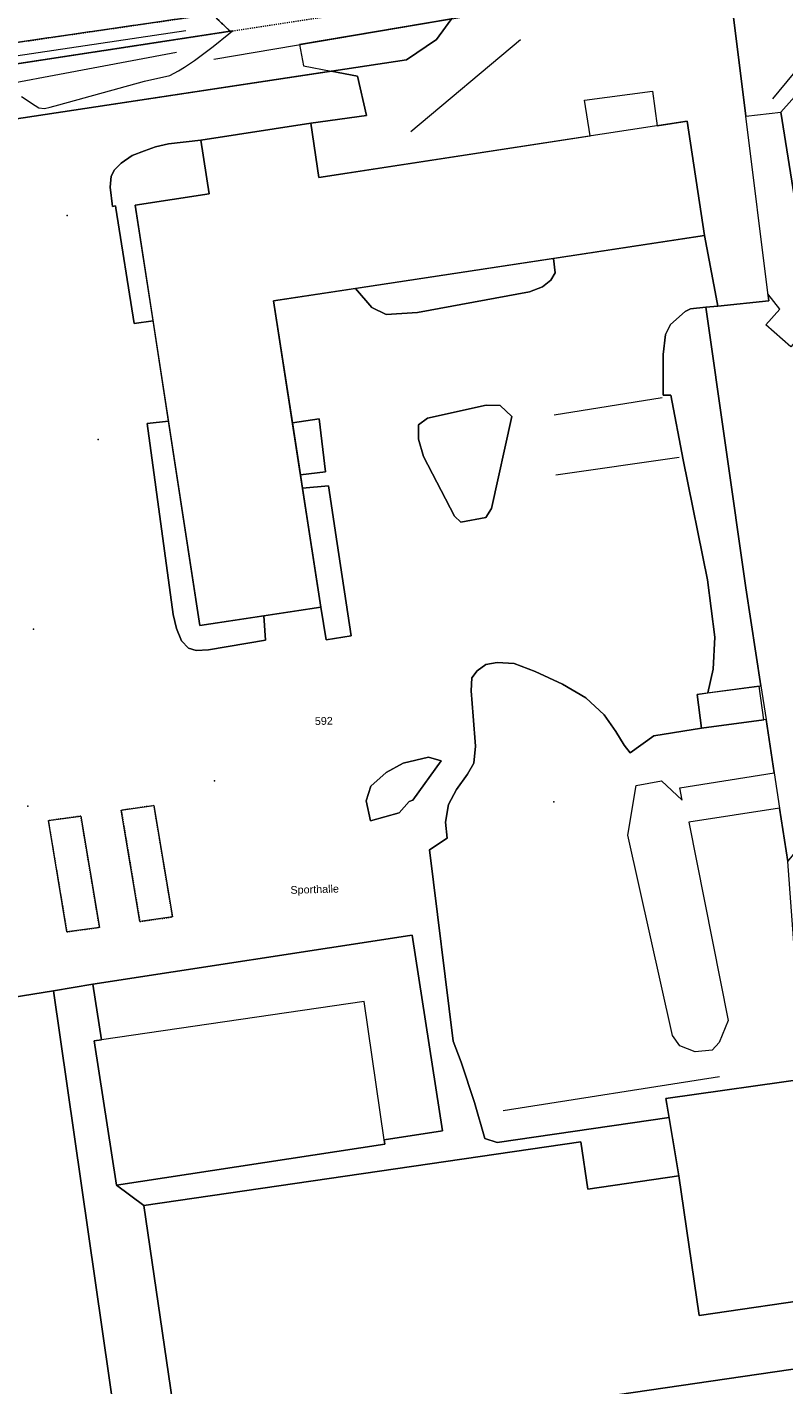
# Model space of a CAD drawing. Header units: millimetres. Extents: x -191 to 81095, y -508122 to 28741.
# Tile 113 of 255: x 5189 to 5258, y 9622 to 9745. Entities that reach past the tile are written whole.
import ezdxf

# ---------------------------------------------------------------- set-up
doc = ezdxf.new("R2010")
doc.units = ezdxf.units.MM
for name, pattern in [('VE22-087 DB - VST Hervest-Dorsten ALK VA2736$0$1', [0]), ('VE22-087 DB - VST Hervest-Dorsten ALK VA2736$0$2', [0.16, 0.06, -0.1]), ('VE22-087 DB - VST Hervest-Dorsten ALK VA2736$0$3', [0.26, 0.11, -0.15])]:
    doc.linetypes.add(name, pattern=pattern)
doc.layers.get('0').update_dxf_attribs({"color": 251})
for name, color, linetype, lineweight in [('VE22-087 DB - VST Hervest-Dorsten ALK VA2736$0$AX_Bauteil', 7, 'VE22-087 DB - VST Hervest-Dorsten ALK VA2736$0$1', 18), ('VE22-087 DB - VST Hervest-Dorsten ALK VA2736$0$AX_BauwerkOderAnlageFuerSportFreizeitUndErholung', 7, 'VE22-087 DB - VST Hervest-Dorsten ALK VA2736$0$1', 18), ('VE22-087 DB - VST Hervest-Dorsten ALK VA2736$0$AX_Flurstueck', 9, 'VE22-087 DB - VST Hervest-Dorsten ALK VA2736$0$1', 18), ('VE22-087 DB - VST Hervest-Dorsten ALK VA2736$0$AX_Gebaeude', 7, 'VE22-087 DB - VST Hervest-Dorsten ALK VA2736$0$1', 18), ('VE22-087 DB - VST Hervest-Dorsten ALK VA2736$0$AX_SonstigesBauwerkOderSonstigeEinrichtung', 7, 'VE22-087 DB - VST Hervest-Dorsten ALK VA2736$0$1', 18), ('VE22-087 DB - VST Hervest-Dorsten ALK VA2736$0$AX_SportFreizeitUndErholungsflaeche', 7, 'VE22-087 DB - VST Hervest-Dorsten ALK VA2736$0$1', 18), ('VE22-087 DB - VST Hervest-Dorsten ALK VA2736$0$AX_Vegetationsmerkmal', 7, 'VE22-087 DB - VST Hervest-Dorsten ALK VA2736$0$1', 18), ('VE22-087 DB - VST Hervest-Dorsten ALK VA2736$0$AX_Weg', 7, 'VE22-087 DB - VST Hervest-Dorsten ALK VA2736$0$1', 18)]:
    doc.layers.add(name, color=color, linetype=linetype, lineweight=lineweight)
doc.layers.add('XREF ALK Kataster', color=251, linetype='Continuous')
doc.styles.add('VE22-087 DB - VST Hervest-Dorsten ALK VA2736$0$0', font='arial.ttf')

# ---------------------------------------------------------------- blocks, each defined once
blk = doc.blocks.new('VE22-087 DB - VST Hervest-Dorsten ALK VA2736$0$99')
at = {"color": 0}
blk.add_point((0, 0), dxfattribs=at)
blk = doc.blocks.new('VE22-087 DB - VST Hervest-Dorsten ALK VA2736')
at = {"layer": 'VE22-087 DB - VST Hervest-Dorsten ALK VA2736$0$AX_Bauteil', "color": 7, "linetype": 'VE22-087 DB - VST Hervest-Dorsten ALK VA2736$0$1', "lineweight": 13, "ltscale": 0.5}
blk.add_polyline3d([(5219.98, 9656.68, 0), (5196.13, 9653.2, 0), (5195.46, 9653.09, 0), (5197.47, 9640, 0), (5221.85, 9643.73, 0), (5221.79, 9644.12, 0)], close=True, dxfattribs=at)
at = {"layer": 'VE22-087 DB - VST Hervest-Dorsten ALK VA2736$0$AX_BauwerkOderAnlageFuerSportFreizeitUndErholung', "color": 18, "linetype": 'VE22-087 DB - VST Hervest-Dorsten ALK VA2736$0$1', "lineweight": 13, "ltscale": 0.5, "true_color": 0x520000}
for points in [[(5191.77, 9657.66, 0), (5168.26, 9653.87, 0), (5175.16, 9605.85, 0), (5198.73, 9609.22, 0)], [(5240.31, 9639.64, 0), (5239.68, 9643.94, 0), (5199.96, 9638.14, 0), (5203.32, 9615.15, 0), (5262.91, 9623.86, 0), (5262.04, 9629.85, 0), (5250.42, 9628.15, 0), (5248.57, 9640.85, 0)]]:
    blk.add_polyline3d(points, close=True, dxfattribs=at)
at = {"layer": 'VE22-087 DB - VST Hervest-Dorsten ALK VA2736$0$AX_Flurstueck', "linetype": 'VE22-087 DB - VST Hervest-Dorsten ALK VA2736$0$1', "lineweight": 13, "ltscale": 0.5}
for points in [[(5148.28, 9747.02, 0), (5148.34, 9744.98, 0), (5148.15, 9742.99, 0), (5148.16, 9741.01, 0), (5147.9, 9737.93, 0), (5148.22, 9735.74, 0), (5148.92, 9730.91, 0), (5223.82, 9742.25, 0), (5226.55, 9744.09, 0), (5229.49, 9748.14, 0)], [(5229.49, 9748.14, 0), (5226.55, 9744.09, 0), (5223.82, 9742.25, 0), (5148.92, 9730.91, 0), (5149.61, 9726.15, 0), (5156.48, 9678.62, 0), (5160.03, 9654.02, 0), (5160.37, 9651.69, 0), (5166.79, 9607.26, 0), (5167.16, 9604.7, 0), (5204.8, 9610.09, 0), (5266.41, 9618.93, 0), (5262.57, 9639.64, 0), (5259.42, 9656.67, 0), (5258.48, 9669.39, 0), (5273.35, 9687.74, 0), (5271.23, 9700.77, 0), (5268.56, 9717.37, 0), (5261.24, 9716.2, 0), (5257.84, 9737.47, 0), (5271.17, 9752.43, 0)]]:
    blk.add_polyline3d(points, dxfattribs=at)
blk.add_polyline3d([(5271.17, 9752.43, 0), (5257.84, 9737.47, 0), (5261.24, 9716.2, 0), (5268.56, 9717.37, 0), (5286.99, 9738.59, 0)], close=True, dxfattribs=at)
at = {"layer": 'VE22-087 DB - VST Hervest-Dorsten ALK VA2736$0$AX_Gebaeude', "color": 7, "linetype": 'VE22-087 DB - VST Hervest-Dorsten ALK VA2736$0$1', "lineweight": 13, "ltscale": 0.5}
for points in [[(5215.13, 9736.47, 0), (5205.14, 9734.95, 0), (5205.89, 9730.05, 0), (5199.18, 9729.02, 0), (5205.07, 9690.84, 0), (5216.05, 9692.51, 0), (5211.76, 9720.33, 0), (5250.92, 9726.28, 0), (5249.32, 9736.66, 0), (5215.88, 9731.56, 0)], [(5255.89, 9685.34, 0), (5250.24, 9684.58, 0), (5250.65, 9681.52, 0), (5256.3, 9682.28, 0)], [(5227.1, 9644.93, 0), (5224.36, 9662.71, 0), (5224.15, 9662.68, 0), (5195.34, 9658.26, 0), (5196.13, 9653.2, 0), (5195.46, 9653.09, 0), (5197.47, 9640, 0), (5221.85, 9643.73, 0), (5221.79, 9644.12, 0)]]:
    blk.add_polyline3d(points, close=True, dxfattribs=at)
at = {"layer": 'VE22-087 DB - VST Hervest-Dorsten ALK VA2736$0$AX_SonstigesBauwerkOderSonstigeEinrichtung', "color": 7, "linetype": 'VE22-087 DB - VST Hervest-Dorsten ALK VA2736$0$3', "lineweight": 13, "ltscale": 0.5}
for points in [[(5202.57, 9664.36, 0), (5200.88, 9674.48, 0), (5197.92, 9674.06, 0), (5199.61, 9663.94, 0)], [(5195.93, 9663.41, 0), (5194.24, 9673.53, 0), (5191.29, 9673.11, 0), (5192.98, 9663, 0)]]:
    blk.add_polyline3d(points, close=True, dxfattribs=at)
at = {"layer": 'VE22-087 DB - VST Hervest-Dorsten ALK VA2736$0$AX_SportFreizeitUndErholungsflaeche', "color": 253, "linetype": 'VE22-087 DB - VST Hervest-Dorsten ALK VA2736$0$1', "lineweight": 13, "ltscale": 0.5, "true_color": 0x999999}
blk.add_polyline3d([(5229.49, 9748.14, 0), (5252.84, 9751.72, 0), (5254.66, 9737.13, 0), (5257.84, 9737.47, 0), (5271.17, 9752.43, 0), (5267.78, 9755.43, 0), (5250.91, 9770.04, 0), (5245.3, 9769.92, 0)], close=True, dxfattribs=at)
at = {"layer": 'VE22-087 DB - VST Hervest-Dorsten ALK VA2736$0$AX_Vegetationsmerkmal', "color": 7, "linetype": 'VE22-087 DB - VST Hervest-Dorsten ALK VA2736$0$1', "lineweight": 13, "ltscale": 0.5}
for points in [[(5238.25, 9755.44, 0), (5247.67, 9768.74, 0), (5268.08, 9752.02, 0), (5257.08, 9738.68, 0)], [(5206.34, 9742.31, 0), (5239.76, 9747.98, 0)], [(5188.84, 9738.91, 0), (5190.09, 9738.08, 0), (5190.44, 9737.88, 0), (5190.93, 9737.82, 0), (5191.46, 9737.94, 0), (5192.23, 9738.15, 0), (5200.02, 9740.31, 0), (5202.32, 9740.81, 0), (5203.11, 9741.23, 0), (5203.66, 9741.57, 0), (5204.57, 9742.18, 0), (5205.55, 9742.9, 0), (5206.27, 9743.45, 0), (5207.69, 9744.59, 0), (5208.03, 9744.87, 0), (5207.81, 9744.83, 0), (5148.22, 9735.74, 0)], [(5150.29, 9736.93, 0), (5203.78, 9744.91, 0)], [(5224.22, 9735.72, 0), (5234.18, 9744.09, 0)], [(5151.37, 9733.24, 0), (5202.92, 9742.92, 0)], [(5237.26, 9709.98, 0), (5247.05, 9711.56, 0)], [(5237.39, 9704.52, 0), (5248.6, 9706.13, 0)], [(5258.48, 9669.39, 0), (5257.73, 9674.24, 0), (5249.48, 9672.97, 0), (5253.06, 9654.96, 0), (5252.25, 9652.96, 0), (5251.6, 9652.27, 0), (5250.06, 9652.11, 0), (5248.66, 9652.66, 0), (5248, 9653.59, 0), (5243.94, 9671.79, 0), (5244.69, 9676.31, 0), (5247.01, 9676.73, 0), (5248.87, 9674.97, 0), (5248.68, 9676.08, 0), (5257.24, 9677.45, 0), (5256.5, 9682.31, 0), (5256.3, 9682.28, 0), (5250.65, 9681.52, 0), (5246.32, 9680.82, 0), (5244.17, 9679.28, 0), (5243.6, 9679.97, 0), (5242.85, 9681.2, 0), (5241.79, 9682.71, 0), (5240.12, 9684.28, 0), (5238, 9685.51, 0), (5235.53, 9686.66, 0), (5233.62, 9687.4, 0), (5232.06, 9687.49, 0), (5231.05, 9687.31, 0), (5230.24, 9686.71, 0), (5229.78, 9686.09, 0), (5229.72, 9684.9, 0), (5229.9, 9682.6, 0), (5230.11, 9679.87, 0), (5229.96, 9678.32, 0), (5229.39, 9677.32, 0), (5228.37, 9675.95, 0), (5227.65, 9674.58, 0), (5227.38, 9672.96, 0), (5227.52, 9671.53, 0), (5225.93, 9670.46, 0), (5228.07, 9653.08, 0), (5228.8, 9651.17, 0), (5230.01, 9647.49, 0), (5230.96, 9644.23, 0), (5232.08, 9643.87, 0), (5247.7, 9646.13, 0), (5247.41, 9647.86, 0), (5260.7, 9649.74, 0)], [(5232.61, 9646.79, 0), (5252.27, 9649.86, 0)]]:
    blk.add_polyline3d(points, dxfattribs=at)
for points in [[(5229.49, 9748.14, 0), (5227.92, 9745.97, 0), (5214.11, 9743.63, 0), (5214.47, 9741.7, 0), (5216.98, 9741.22, 0), (5219.37, 9740.76, 0), (5220.2, 9737.17, 0), (5215.13, 9736.47, 0), (5215.88, 9731.56, 0), (5240.53, 9735.32, 0), (5240, 9738.58, 0), (5246.18, 9739.38, 0), (5246.6, 9736.24, 0), (5249.32, 9736.66, 0), (5250.92, 9726.28, 0), (5251.97, 9720.66, 0), (5252.12, 9719.87, 0), (5256.74, 9720.35, 0), (5254.66, 9737.13, 0), (5252.84, 9751.72, 0)], [(5206.18, 9746.39, 0), (5147.9, 9737.93, 0), (5148.22, 9735.74, 0), (5207.81, 9744.83, 0)], [(5202.22, 9734.6, 0), (5201.03, 9734.32, 0), (5200.04, 9733.97, 0), (5198.9, 9733.53, 0), (5197.9, 9732.84, 0), (5197.29, 9732.25, 0), (5197, 9731.67, 0), (5196.92, 9730.67, 0), (5197.12, 9728.92, 0), (5197.4, 9728.96, 0), (5197.43, 9728.75, 0), (5199.08, 9718.28, 0), (5200.8, 9718.51, 0), (5199.18, 9729.02, 0), (5205.89, 9730.05, 0), (5205.14, 9734.95, 0)], [(5237.19, 9724.2, 0), (5219.21, 9721.46, 0), (5220.67, 9719.72, 0), (5222, 9719.09, 0), (5224.83, 9719.28, 0), (5235.01, 9721.15, 0), (5236.18, 9721.61, 0), (5236.96, 9722.23, 0), (5237.33, 9722.87, 0)], [(5256.67, 9720.97, 0), (5256.74, 9720.35, 0), (5252.12, 9719.87, 0), (5251.04, 9719.76, 0), (5254.67, 9694.25, 0), (5256.03, 9685.36, 0), (5256.5, 9682.31, 0), (5257.24, 9677.45, 0), (5257.73, 9674.24, 0), (5258.48, 9669.39, 0), (5273.35, 9687.74, 0), (5273.3, 9688.06, 0), (5271.23, 9700.77, 0), (5268.56, 9717.37, 0), (5268.14, 9717.31, 0), (5267.61, 9716.69, 0), (5267.08, 9717.14, 0), (5261.24, 9716.2, 0), (5260.86, 9718.58, 0), (5258.75, 9716.15, 0), (5256.49, 9718.16, 0), (5257.74, 9719.59, 0)], [(5251.04, 9719.76, 0), (5249.65, 9719.61, 0), (5249.16, 9719.38, 0), (5247.81, 9718.19, 0), (5247.36, 9717.27, 0), (5247.16, 9715.47, 0), (5247.14, 9711.78, 0), (5247.85, 9711.77, 0), (5248.96, 9705.89, 0), (5251.18, 9695, 0), (5251.84, 9689.78, 0), (5251.7, 9686.87, 0), (5251.21, 9684.71, 0), (5255.89, 9685.34, 0), (5256.03, 9685.36, 0), (5254.67, 9694.25, 0)], [(5231.07, 9710.87, 0), (5225.73, 9709.69, 0), (5224.92, 9709.08, 0), (5224.92, 9707.77, 0), (5225.39, 9706.21, 0), (5228.19, 9700.79, 0), (5228.76, 9700.22, 0), (5231.04, 9700.64, 0), (5231.57, 9701.48, 0), (5233.39, 9709.83, 0), (5232.34, 9710.82, 0)], [(5231.07, 9710.87, 0), (5232.34, 9710.82, 0), (5233.39, 9709.83, 0), (5231.57, 9701.48, 0), (5231.04, 9700.64, 0), (5228.76, 9700.22, 0), (5228.19, 9700.79, 0), (5225.39, 9706.21, 0), (5224.92, 9707.77, 0), (5224.92, 9709.08, 0), (5225.73, 9709.69, 0)], [(5215.89, 9709.61, 0), (5213.46, 9709.27, 0), (5214.2, 9704.54, 0), (5216.48, 9704.8, 0)], [(5202.21, 9709.41, 0), (5200.26, 9709.18, 0), (5202.64, 9691.84, 0), (5202.93, 9690.57, 0), (5203.4, 9689.45, 0), (5204.04, 9688.77, 0), (5204.71, 9688.56, 0), (5205.83, 9688.64, 0), (5211.01, 9689.51, 0), (5210.86, 9691.72, 0), (5205.07, 9690.84, 0)], [(5216.74, 9703.54, 0), (5214.38, 9703.32, 0), (5216.05, 9692.51, 0), (5216.52, 9689.53, 0), (5218.81, 9689.91, 0), (5217.54, 9698.29, 0)], [(5225.82, 9678.87, 0), (5226.99, 9678.55, 0), (5224.42, 9674.98, 0), (5224.09, 9674.85, 0), (5223.17, 9673.82, 0), (5220.55, 9673.08, 0), (5220.18, 9674.9, 0), (5220.6, 9676.25, 0), (5222, 9677.48, 0), (5223.52, 9678.33, 0)], [(5225.82, 9678.87, 0), (5223.52, 9678.33, 0), (5222, 9677.48, 0), (5220.6, 9676.25, 0), (5220.18, 9674.9, 0), (5220.55, 9673.08, 0), (5223.17, 9673.82, 0), (5224.09, 9674.85, 0), (5224.42, 9674.98, 0), (5226.99, 9678.55, 0)], [(5200.88, 9674.48, 0), (5202.57, 9664.36, 0), (5199.61, 9663.94, 0), (5197.92, 9674.06, 0)], [(5194.24, 9673.53, 0), (5195.93, 9663.41, 0), (5192.98, 9663, 0), (5191.29, 9673.11, 0)], [(5195.34, 9658.26, 0), (5191.77, 9657.66, 0), (5198.73, 9609.22, 0), (5204.8, 9610.09, 0), (5262.45, 9618.36, 0), (5262.28, 9619.45, 0), (5263.61, 9619.98, 0), (5266.15, 9620.36, 0), (5262.57, 9639.64, 0), (5260.7, 9649.74, 0), (5247.41, 9647.86, 0), (5248.57, 9640.85, 0), (5250.42, 9628.15, 0), (5262.04, 9629.85, 0), (5262.91, 9623.86, 0), (5203.32, 9615.15, 0), (5199.96, 9638.14, 0), (5197.47, 9640, 0), (5195.46, 9653.09, 0), (5196.13, 9653.2, 0)]]:
    blk.add_polyline3d(points, close=True, dxfattribs=at)
at = {"layer": 'VE22-087 DB - VST Hervest-Dorsten ALK VA2736$0$AX_Weg', "color": 7, "linetype": 'VE22-087 DB - VST Hervest-Dorsten ALK VA2736$0$2', "lineweight": 13, "ltscale": 0.5}
for points in [[(5242.51, 9773.69, 0), (5230.58, 9757.03, 0), (5229.61, 9755.77, 0), (5228.58, 9754.71, 0), (5227.91, 9754.2, 0), (5226.39, 9753.25, 0), (5225.73, 9752.91, 0), (5225.18, 9752.67, 0), (5223.14, 9752.07, 0), (5210.77, 9750.16, 0), (5205.83, 9749.46, 0), (5148.16, 9741.01, 0), (5147.9, 9737.93, 0), (5206.18, 9746.39, 0), (5207.81, 9744.83, 0), (5229.49, 9748.14, 0), (5245.3, 9769.92, 0), (5250.91, 9770.04, 0), (5247.51, 9772.97, 0), (5241.66, 9778.19, 0)], [(5206.18, 9746.39, 0), (5147.9, 9737.93, 0), (5148.22, 9735.74, 0), (5207.81, 9744.83, 0)]]:
    blk.add_polyline3d(points, close=True, dxfattribs=at)
at = {"layer": 'VE22-087 DB - VST Hervest-Dorsten ALK VA2736$0$AX_Vegetationsmerkmal', "color": 7, "xscale": 0.5, "yscale": 0.5, "zscale": 0.5}
for p, rotation in [((5192.99, 9728.08), 1.589413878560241), ((5195.81, 9707.75), 1.589409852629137), ((5189.93, 9690.52), 1.589406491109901), ((5206.39, 9676.74), 1.58940368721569), ((5189.42, 9674.44), 1.589403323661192), ((5237.22, 9674.82), 1.589403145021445)]:
    blk.add_blockref('VE22-087 DB - VST Hervest-Dorsten ALK VA2736$0$99', p, dxfattribs=dict(at, rotation=rotation))
at = {"layer": 'VE22-087 DB - VST Hervest-Dorsten ALK VA2736$0$AX_Flurstueck', "insert": (5216.31, 9682.52), "char_height": 0.7, "attachment_point": 2, "rotation": 1.5894, "style": 'VE22-087 DB - VST Hervest-Dorsten ALK VA2736$0$0', "bg_fill": 3, "box_fill_scale": 1, "bg_fill_color": 256, "bg_fill_transparency": 0}
blk.add_mtext('592', dxfattribs=at)
at = {"layer": 'VE22-087 DB - VST Hervest-Dorsten ALK VA2736$0$AX_Gebaeude', "color": 7, "insert": (5215.48, 9667.22), "char_height": 0.7, "attachment_point": 2, "rotation": 1.5894, "style": 'VE22-087 DB - VST Hervest-Dorsten ALK VA2736$0$0', "bg_fill": 3, "box_fill_scale": 1, "bg_fill_color": 256, "bg_fill_transparency": 0}
blk.add_mtext('Sporthalle', dxfattribs=at)
at = {"layer": 'VE22-087 DB - VST Hervest-Dorsten ALK VA2736$0$AX_Vegetationsmerkmal', "color": 7, "linetype": 'VE22-087 DB - VST Hervest-Dorsten ALK VA2736$0$1', "lineweight": 13, "ltscale": 0.5}
blk.add_polyline3d([(5168.26, 9653.87, 0), (5191.77, 9657.66, 0), (5195.34, 9658.26, 0), (5224.15, 9662.68, 0), (5224.36, 9662.71, 0), (5227.1, 9644.93, 0), (5221.79, 9644.12, 0), (5221.85, 9643.73, 0), (5197.47, 9640, 0), (5199.96, 9638.14, 0), (5239.68, 9643.94, 0), (5240.31, 9639.64, 0), (5248.57, 9640.85, 0), (5247.7, 9646.13, 0), (5232.08, 9643.87, 0), (5230.96, 9644.23, 0), (5230.01, 9647.49, 0), (5228.8, 9651.17, 0), (5228.07, 9653.08, 0), (5225.93, 9670.46, 0), (5227.52, 9671.53, 0), (5227.38, 9672.96, 0), (5227.65, 9674.58, 0), (5228.37, 9675.95, 0), (5229.39, 9677.32, 0), (5229.96, 9678.32, 0), (5230.11, 9679.87, 0), (5229.9, 9682.6, 0), (5229.72, 9684.9, 0), (5229.78, 9686.09, 0), (5230.24, 9686.71, 0), (5231.05, 9687.31, 0), (5232.06, 9687.49, 0), (5233.62, 9687.4, 0), (5235.53, 9686.66, 0), (5238, 9685.51, 0), (5240.12, 9684.28, 0), (5241.79, 9682.71, 0), (5242.85, 9681.2, 0), (5243.6, 9679.97, 0), (5244.17, 9679.28, 0), (5246.32, 9680.82, 0), (5250.65, 9681.52, 0), (5250.24, 9684.58, 0), (5251.21, 9684.71, 0), (5251.7, 9686.87, 0), (5251.84, 9689.78, 0), (5251.18, 9695, 0), (5248.96, 9705.89, 0), (5247.85, 9711.77, 0), (5247.14, 9711.78, 0), (5247.16, 9715.47, 0), (5247.36, 9717.27, 0), (5247.81, 9718.19, 0), (5249.16, 9719.38, 0), (5249.65, 9719.61, 0), (5251.04, 9719.76, 0), (5252.12, 9719.87, 0), (5251.97, 9720.66, 0), (5250.92, 9726.28, 0), (5237.19, 9724.2, 0), (5237.33, 9722.87, 0), (5236.96, 9722.23, 0), (5236.18, 9721.61, 0), (5235.01, 9721.15, 0), (5224.83, 9719.28, 0), (5222, 9719.09, 0), (5220.67, 9719.72, 0), (5219.21, 9721.46, 0), (5211.76, 9720.33, 0), (5213.46, 9709.27, 0), (5215.89, 9709.61, 0), (5216.48, 9704.8, 0), (5214.2, 9704.54, 0), (5214.38, 9703.32, 0), (5216.74, 9703.54, 0), (5217.54, 9698.29, 0), (5218.81, 9689.91, 0), (5216.52, 9689.53, 0), (5216.05, 9692.51, 0), (5210.86, 9691.72, 0), (5211.01, 9689.51, 0), (5205.83, 9688.64, 0), (5204.71, 9688.56, 0), (5204.04, 9688.77, 0), (5203.4, 9689.45, 0), (5202.93, 9690.57, 0), (5202.64, 9691.84, 0), (5200.26, 9709.18, 0), (5202.21, 9709.41, 0), (5200.8, 9718.51, 0), (5199.08, 9718.28, 0), (5197.43, 9728.75, 0), (5197.4, 9728.96, 0), (5197.12, 9728.92, 0), (5196.92, 9730.67, 0), (5197, 9731.67, 0), (5197.29, 9732.25, 0), (5197.9, 9732.84, 0), (5198.9, 9733.53, 0), (5200.04, 9733.97, 0), (5201.03, 9734.32, 0), (5202.22, 9734.6, 0), (5205.14, 9734.95, 0), (5215.13, 9736.47, 0), (5220.2, 9737.17, 0), (5219.37, 9740.76, 0), (5216.98, 9741.22, 0), (5171.2, 9734.28, 0)], dxfattribs=at)

msp = doc.modelspace()

# ---------------------------------------------------------------- block references
at = {"layer": 'XREF ALK Kataster', "color": 251}
msp.add_blockref('VE22-087 DB - VST Hervest-Dorsten ALK VA2736', (0, 0), dxfattribs=at)

doc.saveas('drawing.dxf')
